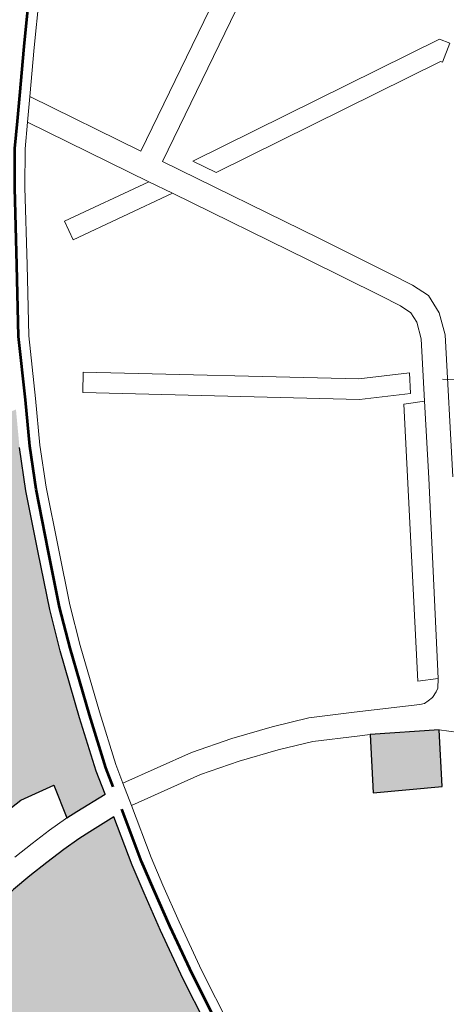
# Model space of a CAD drawing. Header units: metres. Extents: x 149090 to 149776, y 485756 to 486362.
# Tile 17 of 82: x 149574.74 to 149577.85, y 486272.25 to 486279.44. Entities that reach past the tile are written whole.
import ezdxf

# ---------------------------------------------------------------- set-up
doc = ezdxf.new("R2010")
doc.units = ezdxf.units.M
doc.header["$MEASUREMENT"] = 0
for name, color, linetype, lineweight in [('WVB-alg-onderhoek', 7, 'Continuous', 30), ('WVB-pen-brm-dik 018', 6, 'Continuous', 13), ('WVB-pen-brm-dik 050', 6, 'Continuous', 53), ('WVB-raster-20%', 254, 'Continuous', 30), ('WVB-raster-60%', 253, 'Continuous', 30), ('WVB-tekst-dik 035', 1, 'Continuous', 40)]:
    doc.layers.add(name, color=color, linetype=linetype, lineweight=lineweight)
doc.styles.add('1 200   cursief   0.18', font='ITALICS.shx', dxfattribs={"height": 0.36})

# ---------------------------------------------------------------- blocks, each defined once
blk = doc.blocks.new('INZET')
at = {"layer": 'WVB-raster-20%', "ltscale": 0.5}
for points in [[(-0.139164, -0.100529), (-0.139645, -0.100498), (-0.139818, -0.100492), (-0.139698, -0.099992), (-0.140218, -0.099894), (-0.140477, -0.099906), (-0.140843, -0.099923), (-0.140809, -0.100222), (-0.141133, -0.100252), (-0.141211, -0.100263), (-0.141247, -0.099965), (-0.141552, -0.100008), (-0.141864, -0.100055), (-0.142177, -0.100107), (-0.142803, -0.100213), (-0.144317, -0.097436), (-0.146092, -0.094208), (-0.145877, -0.094339), (-0.145492, -0.094534), (-0.145213, -0.09463), (-0.144897, -0.094689), (-0.144565, -0.09472), (-0.144295, -0.094711), (-0.143999, -0.094649), (-0.143688, -0.094582), (-0.14351, -0.094567), (-0.143317, -0.094575), (-0.143125, -0.094599), (-0.142961, -0.094634), (-0.142813, -0.094683), (-0.142671, -0.094756), (-0.142484, -0.094866), (-0.142324, -0.094978), (-0.141674, -0.095535), (-0.14143, -0.095722), (-0.141237, -0.095851), (-0.141078, -0.095923), (-0.140919, -0.095976), (-0.140753, -0.096005), (-0.140584, -0.09601), (-0.140381, -0.096006), (-0.140236, -0.095996), (-0.140061, -0.095962), (-0.139872, -0.09589), (-0.139679, -0.095783), (-0.139421, -0.0956), (-0.13911, -0.095384), (-0.138926, -0.09529), (-0.138711, -0.095209), (-0.138511, -0.095144), (-0.1383, -0.095092), (-0.138015, -0.09506), (-0.137731, -0.095052), (-0.137497, -0.095072), (-0.136989, -0.095188), (-0.137267, -0.095672), (-0.137554, -0.096242), (-0.137927, -0.09708), (-0.138269, -0.097857), (-0.138492, -0.098443), (-0.138823, -0.099402), (-0.139074, -0.100179)], [(-0.135076, -0.103273), (-0.135952, -0.102768), (-0.1355, -0.102046), (-0.134637, -0.102571)]]:
    blk.add_hatch(color=256, dxfattribs=at).paths.add_polyline_path(points)
at = {"layer": 'WVB-raster-20%', "ltscale": 0.5, "extrusion": (0, 0, -1)}
blk.add_hatch(color=256, dxfattribs=at).paths.add_polyline_path([(0.141336, -0.105817), (0.140737, -0.105561), (0.140096, -0.105528), (0.139998, -0.104818), (0.139789, -0.103391), (0.139649, -0.102622), (0.139533, -0.10204), (0.13944, -0.101604), (0.139252, -0.100874), (0.139662, -0.100848), (0.139852, -0.100841), (0.140119, -0.100841), (0.140434, -0.100855), (0.140748, -0.100869), (0.141058, -0.100898), (0.141414, -0.100947), (0.14169, -0.10099), (0.141984, -0.101054), (0.142206, -0.101095), (0.142381, -0.10108), (0.14247, -0.10108), (0.142608, -0.101027), (0.142722, -0.10096), (0.142901, -0.101013), (0.143305, -0.101172), (0.143487, -0.101254), (0.142901, -0.102327), (0.143155, -0.102487)])
at = {"layer": 'WVB-pen-brm-dik 018'}
for p, q in [((-0.133146, -0.090352), (-0.133722, -0.09102)), ((-0.133722, -0.09102), (-0.134188, -0.09157)), ((-0.133323, -0.093154), (-0.130194, -0.091424)), ((-0.130194, -0.091424), (-0.133323, -0.093154)), ((-0.134188, -0.09157), (-0.134431, -0.091856)), ((-0.134188, -0.09157), (-0.133323, -0.093154)), ((-0.133323, -0.093154), (-0.134188, -0.09157)), ((-0.133155, -0.093461), (-0.130026, -0.091731)), ((-0.130026, -0.091731), (-0.133155, -0.093461)), ((-0.134431, -0.091856), (-0.134684, -0.092155)), ((-0.134431, -0.091856), (-0.133485, -0.093588)), ((-0.133485, -0.093588), (-0.134431, -0.091856)), ((-0.134684, -0.092155), (-0.135014, -0.092616)), ((-0.135014, -0.092616), (-0.135639, -0.093554)), ((-0.134826, -0.09335), (-0.134879, -0.093646)), ((-0.134879, -0.093646), (-0.134826, -0.09335)), ((-0.133485, -0.093588), (-0.134826, -0.09335)), ((-0.134826, -0.09335), (-0.133485, -0.093588)), ((-0.131936, -0.095692), (-0.133155, -0.093461)), ((-0.135639, -0.093554), (-0.136214, -0.094416)), ((-0.1333, -0.093925), (-0.133485, -0.093588)), ((-0.133485, -0.093588), (-0.1333, -0.093925)), ((-0.134879, -0.093646), (-0.1333, -0.093925)), ((-0.1333, -0.093925), (-0.134879, -0.093646)), ((-0.13279, -0.093712), (-0.12882, -0.094328)), ((-0.132609, -0.094044), (-0.13279, -0.093712)), ((-0.12882, -0.094328), (-0.13279, -0.093712)), ((-0.13279, -0.093712), (-0.132609, -0.094044)), ((-0.1333, -0.093925), (-0.132244, -0.09586)), ((-0.132244, -0.09586), (-0.1333, -0.093925)), ((-0.128996, -0.094604), (-0.132609, -0.094044)), ((-0.132609, -0.094044), (-0.128996, -0.094604)), ((-0.12882, -0.094328), (-0.128729, -0.094464)), ((-0.128729, -0.094464), (-0.12882, -0.094328)), ((-0.136214, -0.094416), (-0.136663, -0.095224)), ((-0.128729, -0.094464), (-0.128979, -0.09463)), ((-0.128979, -0.09463), (-0.128729, -0.094464)), ((-0.128979, -0.09463), (-0.128996, -0.094604)), ((-0.128996, -0.094604), (-0.128979, -0.09463)), ((-0.136663, -0.095224), (-0.137002, -0.095815)), ((-0.136051, -0.095548), (-0.135872, -0.095307)), ((-0.135872, -0.095307), (-0.136051, -0.095548)), ((-0.135872, -0.095307), (-0.132644, -0.097706)), ((-0.132644, -0.097706), (-0.135872, -0.095307)), ((-0.132806, -0.097959), (-0.136051, -0.095548)), ((-0.136051, -0.095548), (-0.132806, -0.097959)), ((-0.137554, -0.096242), (-0.137267, -0.095672)), ((-0.131376, -0.096726), (-0.131936, -0.095692)), ((-0.137002, -0.095815), (-0.137283, -0.09637)), ((-0.132244, -0.09586), (-0.131685, -0.09689)), ((-0.131685, -0.09689), (-0.132244, -0.09586)), ((-0.137927, -0.09708), (-0.137554, -0.096242)), ((-0.137283, -0.09637), (-0.137652, -0.097202)), ((-0.131213, -0.097037), (-0.131376, -0.096726)), ((-0.131685, -0.09689), (-0.131531, -0.097184)), ((-0.131531, -0.097184), (-0.131685, -0.09689)), ((-0.131108, -0.097298), (-0.131213, -0.097037)), ((-0.138269, -0.097857), (-0.137927, -0.09708)), ((-0.137652, -0.097202), (-0.137992, -0.097971)), ((-0.131531, -0.097184), (-0.131463, -0.097355)), ((-0.131463, -0.097355), (-0.131531, -0.097184)), ((-0.131127, -0.097593), (-0.131108, -0.097298)), ((-0.131463, -0.097355), (-0.131473, -0.09752)), ((-0.131473, -0.09752), (-0.131463, -0.097355)), ((-0.131473, -0.09752), (-0.131558, -0.097753)), ((-0.131558, -0.097753), (-0.131473, -0.09752)), ((-0.131243, -0.097908), (-0.131127, -0.097593)), ((-0.132644, -0.097706), (-0.131988, -0.098061)), ((-0.131988, -0.098061), (-0.132644, -0.097706)), ((-0.131558, -0.097753), (-0.132045, -0.098528)), ((-0.132045, -0.098528), (-0.131558, -0.097753)), ((-0.138492, -0.098443), (-0.138269, -0.097857)), ((-0.132347, -0.099666), (-0.131243, -0.097908)), ((-0.137992, -0.097971), (-0.13821, -0.098545)), ((-0.132148, -0.098316), (-0.132806, -0.097959)), ((-0.132806, -0.097959), (-0.132148, -0.098316)), ((-0.131988, -0.098061), (-0.132148, -0.098316)), ((-0.132148, -0.098316), (-0.131988, -0.098061)), ((-0.138823, -0.099402), (-0.138492, -0.098443)), ((-0.132317, -0.098388), (-0.13448, -0.101812)), ((-0.13448, -0.101812), (-0.132317, -0.098388)), ((-0.132045, -0.098528), (-0.132317, -0.098388)), ((-0.132317, -0.098388), (-0.132045, -0.098528)), ((-0.13821, -0.098545), (-0.138538, -0.099497)), ((-0.132643, -0.099479), (-0.132045, -0.098528)), ((-0.132045, -0.098528), (-0.132643, -0.099479)), ((-0.139074, -0.100179), (-0.138823, -0.099402)), ((-0.138538, -0.099497), (-0.138786, -0.100262)), ((-0.134216, -0.101949), (-0.132643, -0.099479)), ((-0.132643, -0.099479), (-0.134216, -0.101949)), ((-0.140477, -0.099906), (-0.140218, -0.099894)), ((-0.140218, -0.099894), (-0.139698, -0.099992)), ((-0.139698, -0.099992), (-0.140218, -0.099894)), ((-0.139698, -0.099992), (-0.139818, -0.100492)), ((-0.139818, -0.100492), (-0.139698, -0.099992)), ((-0.139164, -0.100529), (-0.139074, -0.100179)), ((-0.138786, -0.100262), (-0.138859, -0.100548)), ((-0.140772, -0.10052), (-0.14045, -0.100505)), ((-0.14045, -0.100505), (-0.140127, -0.100491)), ((-0.140127, -0.100491), (-0.139845, -0.100491)), ((-0.139845, -0.100491), (-0.139818, -0.100492)), ((-0.139818, -0.100492), (-0.139645, -0.100498)), ((-0.139645, -0.100498), (-0.139164, -0.100529)), ((-0.138859, -0.100548), (-0.138946, -0.100887)), ((-0.137782, -0.100756), (-0.138859, -0.100548)), ((-0.138859, -0.100548), (-0.137782, -0.100756)), ((-0.137182, -0.100929), (-0.137782, -0.100756)), ((-0.137782, -0.100756), (-0.137182, -0.100929)), ((-0.140748, -0.100869), (-0.141058, -0.100898)), ((-0.140434, -0.100855), (-0.140748, -0.100869)), ((-0.140119, -0.100841), (-0.140434, -0.100855)), ((-0.139852, -0.100841), (-0.140119, -0.100841)), ((-0.139662, -0.100848), (-0.139852, -0.100841)), ((-0.139252, -0.100874), (-0.139662, -0.100848)), ((-0.13944, -0.101604), (-0.139252, -0.100874)), ((-0.138946, -0.100887), (-0.139148, -0.101673)), ((-0.138946, -0.100887), (-0.137863, -0.101097)), ((-0.137863, -0.101097), (-0.138946, -0.100887)), ((-0.136604, -0.101128), (-0.137182, -0.100929)), ((-0.137182, -0.100929), (-0.136604, -0.101128)), ((-0.137863, -0.101097), (-0.137287, -0.101263)), ((-0.137287, -0.101263), (-0.137863, -0.101097)), ((-0.136091, -0.101329), (-0.136604, -0.101128)), ((-0.136604, -0.101128), (-0.136091, -0.101329)), ((-0.137287, -0.101263), (-0.136725, -0.101456)), ((-0.136725, -0.101456), (-0.137287, -0.101263)), ((-0.135503, -0.101646), (-0.136091, -0.101329)), ((-0.136091, -0.101329), (-0.135503, -0.101646)), ((-0.136725, -0.101456), (-0.136239, -0.101647)), ((-0.136239, -0.101647), (-0.136725, -0.101456)), ((-0.139533, -0.10204), (-0.13944, -0.101604)), ((-0.136239, -0.101647), (-0.135669, -0.101954)), ((-0.135669, -0.101954), (-0.136239, -0.101647)), ((-0.134655, -0.102105), (-0.135503, -0.101646)), ((-0.135503, -0.101646), (-0.134655, -0.102105)), ((-0.139148, -0.101673), (-0.139239, -0.102101)), ((-0.13448, -0.101812), (-0.134216, -0.101949)), ((-0.134216, -0.101949), (-0.13448, -0.101812)), ((-0.134216, -0.101949), (-0.1343, -0.102062)), ((-0.1343, -0.102062), (-0.134216, -0.101949)), ((-0.139649, -0.102622), (-0.139533, -0.10204)), ((-0.135952, -0.102768), (-0.1355, -0.102046)), ((-0.135669, -0.101954), (-0.1355, -0.102046)), ((-0.1355, -0.102046), (-0.135669, -0.101954)), ((-0.1355, -0.102046), (-0.134637, -0.102571)), ((-0.1343, -0.102062), (-0.134352, -0.102095)), ((-0.134352, -0.102095), (-0.1343, -0.102062)), ((-0.139239, -0.102101), (-0.139355, -0.102678)), ((-0.134589, -0.102133), (-0.134655, -0.102105)), ((-0.134655, -0.102105), (-0.134589, -0.102133)), ((-0.134524, -0.102133), (-0.134589, -0.102133)), ((-0.134589, -0.102133), (-0.134524, -0.102133)), ((-0.134445, -0.102126), (-0.134524, -0.102133)), ((-0.134524, -0.102133), (-0.134445, -0.102126)), ((-0.134352, -0.102095), (-0.134445, -0.102126)), ((-0.134445, -0.102126), (-0.134352, -0.102095)), ((-0.139789, -0.103391), (-0.139649, -0.102622)), ((-0.134637, -0.102571), (-0.135076, -0.103273)), ((-0.139355, -0.102678), (-0.139493, -0.10344)), ((-0.135076, -0.103273), (-0.135952, -0.102768)), ((-0.139998, -0.104818), (-0.139789, -0.103391)), ((-0.139493, -0.10344), (-0.139701, -0.10486))]:
    blk.add_line(p, q, dxfattribs=at)
at = {"layer": 'WVB-pen-brm-dik 018', "ltscale": 0.5}
for p, q in [((-0.131649, -0.098414), (-0.130039, -0.099664)), ((-0.134637, -0.102571), (-0.133277, -0.103829))]:
    blk.add_line(p, q, dxfattribs=at)
at = {"layer": 'WVB-pen-brm-dik 050'}
blk.add_line((-0.134545, -0.091759), (-0.134302, -0.091473), dxfattribs=at)
at = {"layer": 'WVB-pen-brm-dik 050', "flags": 128}
for points in [[(-0.134302, -0.091473), (-0.133836, -0.090922), (-0.133256, -0.09025), (-0.132633, -0.089621), (-0.131694, -0.088722), (-0.130623, -0.087779), (-0.130206, -0.087449), (-0.12906, -0.086581), (-0.127214, -0.085169), (-0.126686, -0.084772)], [(-0.139004, -0.100511), (-0.13893, -0.10022), (-0.13868, -0.099449), (-0.138351, -0.098494), (-0.138131, -0.097914), (-0.137789, -0.097141), (-0.137419, -0.096306), (-0.137134, -0.095743), (-0.136794, -0.09515), (-0.136342, -0.094338), (-0.135764, -0.093471), (-0.135138, -0.092531), (-0.134803, -0.092063), (-0.134545, -0.091759)], [(-0.140835, -0.110339), (-0.140694, -0.109859), (-0.140393, -0.1086), (-0.14029, -0.107903), (-0.140174, -0.107091), (-0.139965, -0.10568), (-0.13985, -0.104839), (-0.139641, -0.103416), (-0.139502, -0.10265), (-0.139386, -0.10207), (-0.139294, -0.101638), (-0.139091, -0.10085)]]:
    blk.add_lwpolyline(points, dxfattribs=at)
at = {"layer": 'WVB-raster-20%', "ltscale": 0.5, "flags": 128}
for points in [[(-0.140477, -0.099906), (-0.140218, -0.099894), (-0.139698, -0.099992), (-0.139818, -0.100492), (-0.139645, -0.100498), (-0.139164, -0.100529), (-0.139074, -0.100179), (-0.138823, -0.099402), (-0.138492, -0.098443), (-0.138269, -0.097857), (-0.137927, -0.09708), (-0.137554, -0.096242), (-0.137267, -0.095672)], [(-0.139998, -0.104818), (-0.139789, -0.103391), (-0.139649, -0.102622), (-0.139533, -0.10204), (-0.13944, -0.101604), (-0.139252, -0.100874), (-0.139662, -0.100848), (-0.139852, -0.100841), (-0.140119, -0.100841), (-0.140434, -0.100855), (-0.140748, -0.100869), (-0.141058, -0.100898), (-0.141414, -0.100947), (-0.14169, -0.10099), (-0.141984, -0.101054), (-0.142206, -0.101095), (-0.142381, -0.10108), (-0.14247, -0.10108), (-0.142608, -0.101027), (-0.142722, -0.10096), (-0.142901, -0.101013), (-0.143305, -0.101172), (-0.143487, -0.101254)]]:
    blk.add_lwpolyline(points, dxfattribs=at)
blk.add_lwpolyline([(-0.134637, -0.102571), (-0.1355, -0.102046), (-0.135952, -0.102768), (-0.135076, -0.103273)], close=True, dxfattribs=at)
at = {"layer": 'WVB-tekst-dik 035', "style": '1 200   cursief   0.18'}
blk.add_text('ALMERE-POORT', height=0.0024, dxfattribs=at).set_placement((-0.149695, -0.090514))

msp = doc.modelspace()

# ---------------------------------------------------------------- linework, layer by layer
at = {"layer": 'WVB-alg-onderhoek', "lineweight": 40, "ltscale": 500}
msp.add_3dface([(149266.0511, 485765.9943), (149768.6553, 486120.415), (149603.259, 486354.9637), (149100.6548, 486000.543)], dxfattribs=at)

# ---------------------------------------------------------------- block references
at = {"layer": 'WVB-raster-60%', "xscale": 500.0000000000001, "yscale": 500.0000000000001, "zscale": 500.0000000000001, "rotation": 35.19028839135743}
msp.add_blockref('INZET', (149603.259, 486354.9637), dxfattribs=at)

doc.saveas('drawing.dxf')
